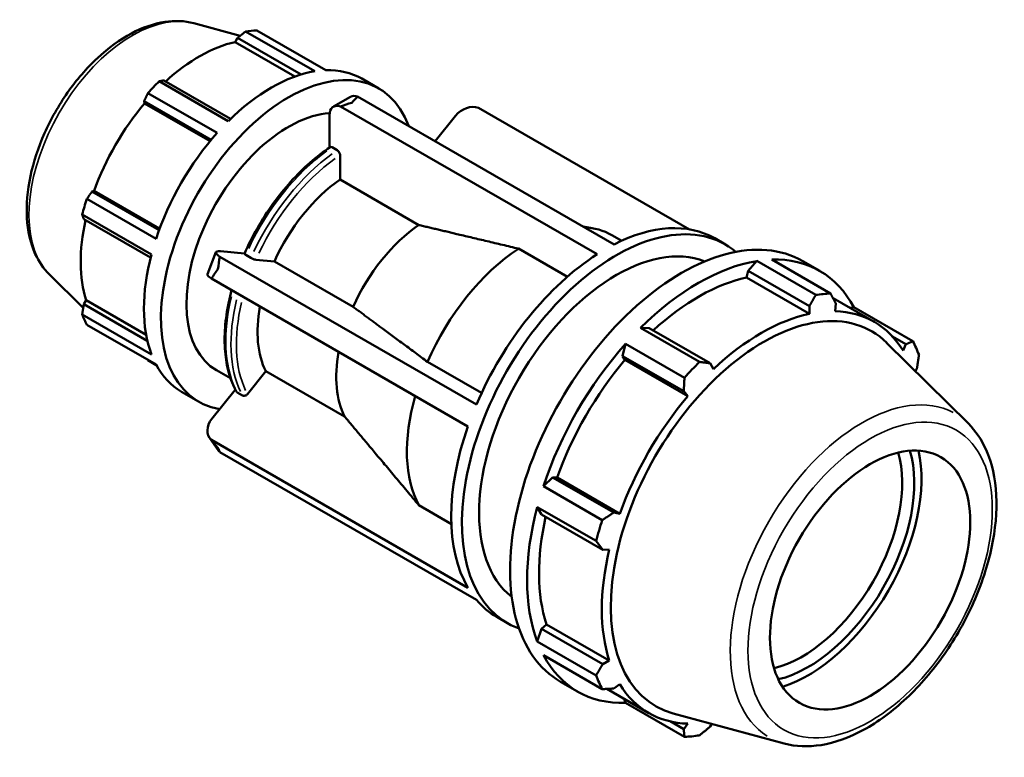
# Model space of a CAD drawing. Header units: inches. Extents: x -6.5 to 55.6, y -14.1 to 35.7.
# Tile 8 of 8: x 43.5 to 55.6, y 26.6 to 35.7. Entities that reach past the tile are written whole.
import ezdxf

# ---------------------------------------------------------------- set-up
doc = ezdxf.new("R2010")
doc.units = ezdxf.units.IN
doc.header["$MEASUREMENT"] = 0
doc.layers.add('Visible (ANSI)', color=7, linetype='Continuous', lineweight=50)
doc.layers.add('Visible Narrow (ANSI)', color=7, linetype='Continuous', lineweight=35)

msp = doc.modelspace()

# ---------------------------------------------------------------- linework, layer by layer
at = {"layer": 'Visible (ANSI)'}
for p, q in [((45.63, 35.675), (46.202, 35.52)), ((47.122, 35.083), (46.27, 35.574)), ((46.407, 35.587), (47.26, 35.096)), ((46.141, 35.443), (46.171, 35.494)), ((46.878, 35.019), (46.141, 35.443)), ((46.171, 35.494), (46.953, 35.044)), ((45.204, 34.96), (46.057, 34.469)), ((46.085, 34.497), (45.262, 34.971)), ((47.7, 34.993), (47.91, 34.872)), ((45.019, 34.715), (45.846, 34.239)), ((45.026, 34.688), (45.019, 34.715)), ((45.92, 34.325), (45.067, 34.815)), ((47.562, 34.768), (47.352, 34.648)), ((47.65, 34.771), (50.812, 32.951)), ((45.832, 34.223), (45.026, 34.688)), ((50.602, 32.83), (47.441, 34.65)), ((51.741, 33.136), (49.138, 34.635)), ((47.303, 34.538), (47.303, 34.142)), ((48.857, 34.535), (48.604, 34.222)), ((47.4, 34.11), (47.336, 34.147)), ((47.434, 33.749), (47.434, 34.051)), ((48.404, 33.19), (47.434, 33.749)), ((44.377, 33.602), (44.403, 33.61)), ((45.21, 33.145), (44.403, 33.61)), ((44.314, 33.511), (45.166, 33.02)), ((45.203, 33.126), (44.377, 33.602)), ((45.109, 32.828), (44.257, 33.319)), ((44.276, 33.263), (45.099, 32.789)), ((50.428, 33.171), (50.542, 33.152)), ((50.781, 33.066), (50.904, 32.995)), ((52.05, 33.026), (52.181, 32.95)), ((50.234, 32.552), (49.632, 32.899)), ((45.905, 32.856), (45.8, 32.585)), ((45.953, 32.8), (49.114, 30.98)), ((46.257, 32.839), (45.959, 32.866)), ((46.271, 32.822), (46.335, 32.785)), ((46.397, 32.763), (46.624, 32.742)), ((52.752, 32.764), (53.478, 32.346)), ((46.624, 32.742), (47.594, 32.183)), ((52.568, 32.747), (52.462, 32.624)), ((53.294, 32.328), (52.568, 32.747)), ((53.134, 32.746), (53.344, 32.625)), ((43.85, 32.584), (44.269, 32.169)), ((49.009, 30.709), (45.848, 32.53)), ((52.462, 32.624), (52.443, 32.543)), ((52.443, 32.543), (53.217, 32.097)), ((52.462, 32.624), (53.216, 32.19)), ((53.508, 32.29), (54.014, 31.998)), ((44.276, 32.213), (44.306, 32.264)), ((45.059, 31.762), (44.276, 32.213)), ((45.043, 31.839), (44.306, 32.264)), ((53.216, 32.19), (53.217, 32.097)), ((53.534, 32.128), (53.543, 32.222)), ((53.765, 32.177), (53.719, 32.168)), ((54.491, 31.759), (53.765, 32.177)), ((44.257, 32.087), (45.109, 31.596)), ((45.166, 31.47), (44.314, 31.961)), ((51.242, 31.921), (51.136, 31.922)), ((51.136, 31.922), (51.862, 31.504)), ((51.995, 31.487), (51.242, 31.921)), ((54.24, 31.816), (54.406, 31.721)), ((50.952, 31.727), (50.915, 31.576)), ((51.677, 31.309), (50.952, 31.727)), ((55.175, 30.744), (54.168, 31.74)), ((54.406, 31.721), (54.37, 31.643)), ((50.915, 31.576), (50.944, 31.528)), ((50.915, 31.576), (51.668, 31.142)), ((45.067, 31.524), (45.169, 31.465)), ((48.511, 31.505), (49.177, 31.121)), ((50.944, 31.528), (51.718, 31.082)), ((52.035, 31.416), (51.995, 31.487)), ((45.911, 31.401), (46.083, 31.302)), ((46.292, 31.108), (46.519, 31.39)), ((46.519, 31.39), (47.489, 30.832)), ((54.523, 31.389), (54.541, 31.421)), ((45.479, 31.136), (45.689, 31.016)), ((46.143, 31.161), (45.854, 30.802)), ((46.166, 31.129), (46.23, 31.092)), ((51.668, 31.142), (51.718, 31.082)), ((45.827, 30.567), (45.932, 30.417)), ((45.848, 30.543), (49.009, 28.723)), ((49.114, 28.573), (45.953, 30.393)), ((50.052, 30.081), (49.939, 29.974)), ((49.939, 29.974), (50.665, 29.556)), ((50.108, 30.08), (50.052, 30.081)), ((50.805, 29.647), (50.052, 30.081)), ((50.108, 30.08), (50.882, 29.634)), ((48.406, 29.738), (48.805, 29.507)), ((49.863, 29.716), (49.916, 29.625)), ((50.589, 29.298), (49.863, 29.716)), ((49.916, 29.625), (50.67, 29.191)), ((50.882, 29.634), (50.805, 29.647)), ((50.67, 29.191), (50.751, 29.192)), ((49.364, 28.362), (49.495, 28.286)), ((49.977, 28.271), (49.916, 28.214)), ((49.977, 28.271), (50.751, 27.825)), ((49.916, 28.214), (49.863, 28.061)), ((50.67, 27.78), (49.916, 28.214)), ((49.863, 28.061), (50.589, 27.643)), ((50.665, 27.473), (49.939, 27.892)), ((50.751, 27.825), (50.67, 27.78)), ((50.15, 27.564), (50.36, 27.443)), ((50.722, 27.476), (51.238, 27.179)), ((50.805, 27.48), (50.882, 27.534)), ((50.935, 27.354), (50.952, 27.304)), ((50.952, 27.304), (51.677, 26.886)), ((51.668, 26.979), (51.499, 27.077)), ((52.907, 26.804), (51.539, 27.175)), ((51.718, 27.049), (51.668, 26.979)), ((51.995, 27.011), (52.015, 27.046))]:
    msp.add_line(p, q, dxfattribs=at)
for centre, major_axis, ratio, start_param, end_param in [((45.737, 33.556), (1.11, 1.928), 0.578093, 0.343502, 0.438029), ((45.701, 33.576), (1.033, 1.793), 0.578093, 0.478032, 1.071949), ((46.799, 32.944), (-1.11, -1.928), 0.578093, 2.696569, 6.497462), ((46.59, 33.065), (1.11, 1.928), 0.578093, 0.438029, 1.1289), ((46.59, 33.065), (1.11, 1.928), 0.578093, 0, 0.343502), ((45.737, 33.556), (-1.11, -1.928), 0.578093, 4.270492, 4.36502), ((47.682, 34.561), (-0.119, 0.207), 0.578093, 5.684941, 6.283185), ((45.701, 33.576), (1.033, 1.793), 0.578093, 1.26343, 1.874295), ((47.472, 34.44), (-0.119, 0.207), 0.578093, 5.684941, 7.070517), ((49.026, 34.438), (0.196, 0.137), 0.787757, 0.5378, 1.923377), ((46.799, 32.944), (0.888, 1.543), 0.578093, 0.370298, 3.141593), ((46.59, 33.065), (1.11, 1.928), 0.578093, 1.223427, 1.914298), ((47.539, 32.518), (-0.792, -1.375), 0.578093, 4.018703, 4.878609), ((45.737, 33.556), (-1.11, -1.928), 0.578093, 5.055891, 5.150418), ((45.701, 33.576), (1.033, 1.793), 0.578093, 2.065615, 2.659693), ((50.838, 30.618), (1.343, 2.332), 0.578093, 6.181264, 9.526699), ((48.509, 31.959), (-0.792, -1.375), 0.578093, 4.018703, 4.878609), ((49.737, 31.252), (1.044, 1.814), 0.578093, 0, 0.285485), ((50.707, 30.694), (1.343, 2.332), 0.578093, 0, 0.728314), ((50.838, 30.618), (1.194, 2.073), 0.578093, 0.083501, 3.058091), ((51.642, 30.155), (1.492, 2.591), 0.578093, 0, 3.141593), ((49.737, 31.252), (-1.044, -1.814), 0.578093, 3.995988, 4.901324), ((46.59, 33.065), (1.11, 1.928), 0.578093, 2.008825, 2.699696), ((46.128, 32.769), (-0.223, 0.086), 0.209664, 5.650597, 7.036173), ((50.707, 30.694), (-1.343, -2.332), 0.578093, 3.980207, 4.917105), ((51.852, 30.034), (1.492, 2.591), 0.578093, 5.935816, 6.626687), ((51.852, 30.034), (-1.492, -2.591), 0.578093, 3.579622, 4.270492), ((46.023, 32.499), (-0.223, 0.086), 0.209664, 0, 0.752988), ((51.852, 30.034), (-1.388, -2.41), 0.578093, 3.619624, 4.213542), ((52.578, 29.616), (1.492, 2.591), 0.578093, 0.343502, 0.438029), ((47.539, 32.518), (-0.792, -1.375), 0.578093, 5.265804, 5.925807), ((52.653, 29.573), (1.33, 2.309), 0.578093, 6.13202, 9.575944), ((45.737, 33.556), (-1.11, -1.928), 0.578093, 5.841289, 5.935816), ((52.626, 29.588), (-1.388, -2.41), 0.578093, 3.619624, 4.23049), ((52.626, 29.588), (1.388, 2.41), 0.578093, 5.975819, 6.586684), ((51.852, 30.034), (-1.492, -2.591), 0.578093, 4.36502, 5.055891), ((52.578, 29.616), (1.492, 2.591), 0.578093, 5.841289, 5.935816), ((48.509, 31.959), (-0.792, -1.375), 0.578093, 5.265804, 5.925807), ((46.59, 33.065), (-1.11, -1.928), 0.578093, 5.935816, 6.283185), ((51.852, 30.034), (-1.388, -2.41), 0.578093, 4.405023, 5.015888), ((52.578, 29.616), (-1.492, -2.591), 0.578093, 4.270492, 4.36502), ((49.737, 31.252), (-1.044, -1.814), 0.578093, 5.122111, 5.948522), ((52.626, 29.588), (-1.388, -2.41), 0.578093, 4.405023, 5.015888), ((46.023, 30.704), (-0.196, -0.137), 0.787757, 5.064969, 6.450546), ((50.707, 30.694), (-1.343, -2.332), 0.578093, 5.027405, 5.964302), ((46.128, 30.555), (-0.196, -0.137), 0.787757, 0, 0.167361), ((53.126, 29.301), (-0.871, -1.513), 0.578093, 0.500601, 2.640991), ((53.2, 29.258), (0.924, 1.604), 0.578093, 3.641623, 5.783155), ((53.2, 29.258), (0.986, 1.713), 0.578093, 3.698391, 5.726387), ((51.852, 30.034), (-1.492, -2.591), 0.578093, 5.150418, 5.841289), ((51.852, 30.034), (-1.388, -2.41), 0.578093, 5.207208, 5.801286), ((52.578, 29.616), (-1.492, -2.591), 0.578093, 5.055891, 5.150418), ((52.626, 29.588), (-1.388, -2.41), 0.578093, 5.190421, 5.801286), ((50.707, 30.694), (-1.343, -2.332), 0.578093, 6.074602, 6.283185), ((51.852, 30.034), (-1.492, -2.591), 0.578093, 5.935816, 6.626687), ((52.578, 29.616), (-1.492, -2.591), 0.578093, 5.841289, 5.935816), ((52.626, 29.588), (-1.388, -2.41), 0.578093, 5.975819, 6.586684), ((52.578, 29.616), (-1.492, -2.591), 0.578093, 0.343502, 0.438029)]:
    msp.add_ellipse(centre, major_axis=major_axis, ratio=ratio, start_param=start_param, end_param=end_param, dxfattribs=at)
msp.add_ellipse((53.965, 28.817), major_axis=(0.871, 1.513), ratio=0.578093, dxfattribs=at)
for points, knots in [([(45.63, 35.675), (45.518, 35.706), (45.397, 35.71), (45.139, 35.672), (45, 35.623), (44.719, 35.473), (44.578, 35.37), (44.311, 35.122), (44.187, 34.978), (43.966, 34.664), (43.87, 34.494), (43.715, 34.145), (43.656, 33.966), (43.581, 33.614), (43.566, 33.44), (43.584, 33.116), (43.618, 32.964), (43.722, 32.738), (43.78, 32.654), (43.85, 32.584)], [5.650886, 5.650886, 5.650886, 5.650886, 5.929766, 5.929766, 6.245127, 6.245127, 6.580682, 6.580682, 6.915992, 6.915992, 7.249042, 7.249042, 7.582187, 7.582187, 7.917679, 7.917679, 8.252805, 8.252805, 8.490148, 8.490148, 8.490148, 8.490148]), ([(47.312, 34.148), (47.227, 34.092), (47.144, 34.028), (46.981, 33.885), (46.901, 33.807), (46.749, 33.637), (46.676, 33.546), (46.538, 33.356), (46.474, 33.256), (46.356, 33.05), (46.303, 32.944), (46.255, 32.836)], [0.0747018, 0.0747018, 0.0747018, 0.0747018, 0.2542253, 0.2542253, 0.4337488, 0.4337488, 0.6132723, 0.6132723, 0.7927958, 0.7927958, 0.9723194, 0.9723194, 0.9723194, 0.9723194]), ([(47.336, 34.147), (47.332, 34.149), (47.327, 34.151), (47.32, 34.151), (47.315, 34.151), (47.312, 34.149), (47.312, 34.149), (47.312, 34.148)], [0, 0, 0, 0, 0.04446325, 0.04446325, 0.08898908, 0.08898908, 0.0929529, 0.0929529, 0.0929529, 0.0929529]), ([(47.434, 34.051), (47.434, 34.056), (47.433, 34.062), (47.43, 34.073), (47.427, 34.079), (47.421, 34.09), (47.417, 34.095), (47.409, 34.103), (47.405, 34.107), (47.4, 34.11)], [-0.1782639, -0.1782639, -0.1782639, -0.1782639, -0.1335926, -0.1335926, -0.0889891, -0.0889891, -0.0444632, -0.0444632, 0, 0, 0, 0]), ([(46.256, 32.836), (46.255, 32.836), (46.255, 32.835), (46.256, 32.833), (46.258, 32.831), (46.262, 32.827), (46.266, 32.824), (46.271, 32.822)], [-0.1074211, -0.1074211, -0.1074211, -0.1074211, -0.0889891, -0.0889891, -0.0444632, -0.0444632, 0, 0, 0, 0]), ([(46.335, 32.785), (46.339, 32.782), (46.345, 32.779), (46.355, 32.775), (46.362, 32.772), (46.372, 32.768), (46.379, 32.766), (46.389, 32.764), (46.394, 32.763), (46.397, 32.763)], [0, 0, 0, 0, 0.0444632, 0.0444632, 0.0889891, 0.0889891, 0.1335926, 0.1335926, 0.1782639, 0.1782639, 0.1782639, 0.1782639]), ([(46.097, 32.386), (46.084, 32.338), (46.072, 32.29), (46.04, 32.135), (46.024, 32.03), (46.009, 31.826), (46.009, 31.727), (46.025, 31.54), (46.04, 31.451), (46.086, 31.286), (46.116, 31.209), (46.154, 31.14)], [1.2209718, 1.2209718, 1.2209718, 1.2209718, 1.3016561, 1.3016561, 1.4812639, 1.4812639, 1.6608716, 1.6608716, 1.8404794, 1.8404794, 2.0200872, 2.0200872, 2.0200872, 2.0200872]), ([(46.154, 31.14), (46.154, 31.14), (46.155, 31.139), (46.158, 31.135), (46.162, 31.131), (46.166, 31.129)], [-0.04983061, -0.04983061, -0.04983061, -0.04983061, -0.04446325, -0.04446325, 0, 0, 0, 0]), ([(46.23, 31.092), (46.234, 31.089), (46.24, 31.087), (46.25, 31.086), (46.257, 31.087), (46.268, 31.09), (46.274, 31.093), (46.284, 31.099), (46.289, 31.104), (46.292, 31.108)], [0, 0, 0, 0, 0.0444632, 0.0444632, 0.0889891, 0.0889891, 0.1335926, 0.1335926, 0.1782639, 0.1782639, 0.1782639, 0.1782639]), ([(52.907, 26.804), (53.049, 26.765), (53.203, 26.76), (53.533, 26.813), (53.709, 26.877), (54.065, 27.07), (54.244, 27.203), (54.581, 27.519), (54.739, 27.703), (55.019, 28.104), (55.141, 28.32), (55.338, 28.764), (55.414, 28.992), (55.509, 29.439), (55.529, 29.659), (55.508, 30.068), (55.467, 30.258), (55.338, 30.545), (55.265, 30.654), (55.175, 30.744)], [2.509294, 2.509294, 2.509294, 2.509294, 2.79594, 2.79594, 3.11366, 3.11366, 3.446111, 3.446111, 3.777947, 3.777947, 4.108027, 4.108027, 4.438192, 4.438192, 4.770207, 4.770207, 5.102333, 5.102333, 5.348555, 5.348555, 5.348555, 5.348555])]:
    msp.add_open_spline(points, degree=3, knots=knots, dxfattribs=at)
for points, weights in [([(46.27, 35.574), (46.219, 35.533), (46.171, 35.494)], [1, 1.00083374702, 1.00085050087]), ([(45.262, 34.971), (45.234, 34.966), (45.204, 34.96)], [1.00085050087, 1.00083374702, 1]), ([(45.067, 34.815), (45.042, 34.764), (45.019, 34.715)], [1, 1.00083374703, 1.00085050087]), ([(44.377, 33.602), (44.346, 33.557), (44.314, 33.511)], [1.00085050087, 1.00083374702, 1]), ([(44.257, 33.319), (44.266, 33.291), (44.276, 33.263)], [1, 1.00083374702, 1.00085050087]), ([(49.632, 32.899), (48.933, 33.065), (48.404, 33.19)], [1, 1.00968476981, 1]), ([(53.216, 32.19), (53.254, 32.258), (53.294, 32.328)], [1.00158875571, 1.00120280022, 1]), ([(53.478, 32.346), (53.511, 32.283), (53.543, 32.222)], [1, 1.00120280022, 1.00158875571]), ([(44.276, 32.213), (44.266, 32.151), (44.257, 32.087)], [1.00085050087, 1.00083374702, 1]), ([(47.594, 32.183), (47.989, 31.891), (48.511, 31.505)], [1, 1.00968477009, 1]), ([(54.406, 31.721), (54.448, 31.739), (54.491, 31.759)], [1.00158875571, 1.00120280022, 1]), ([(54.567, 31.589), (54.554, 31.503), (54.541, 31.421)], [1, 1.00120280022, 1.00158875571]), ([(45.065, 31.529), (45.066, 31.526), (45.067, 31.524)], [1.00008200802, 1.00004204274, 1]), ([(51.862, 31.504), (51.93, 31.495), (51.995, 31.487)], [1, 1.00120280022, 1.00158875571]), ([(51.668, 31.142), (51.673, 31.224), (51.677, 31.309)], [1.00158875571, 1.00120280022, 1]), ([(47.489, 30.832), (47.884, 30.36), (48.406, 29.738)], [1, 1.00968477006, 1]), ([(50.665, 29.556), (50.737, 29.602), (50.805, 29.647)], [1, 1.00120280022, 1.00158875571]), ([(50.67, 29.191), (50.63, 29.244), (50.589, 29.298)], [1.00158875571, 1.00120280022, 1]), ([(50.589, 27.643), (50.63, 27.713), (50.67, 27.78)], [1, 1.00120280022, 1.00158875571]), ([(50.805, 27.48), (50.737, 27.477), (50.665, 27.473)], [1.00158875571, 1.00120280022, 1]), ([(51.677, 26.886), (51.673, 26.933), (51.668, 26.979)], [1, 1.00120280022, 1.00158875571]), ([(51.995, 27.011), (51.93, 26.958), (51.862, 26.904)], [1.00158875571, 1.00120280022, 1])]:
    msp.add_rational_spline(points, weights, degree=2, dxfattribs=at)
for points in [[(47.577, 34.696), (47.6, 34.721), (47.625, 34.747), (47.65, 34.771)], [(47.441, 34.65), (47.487, 34.667), (47.533, 34.683), (47.577, 34.696)], [(45.929, 32.647), (45.936, 32.696), (45.943, 32.748), (45.953, 32.8)], [(45.848, 32.53), (45.875, 32.57), (45.902, 32.61), (45.929, 32.647)], [(45.929, 30.447), (45.902, 30.477), (45.875, 30.509), (45.848, 30.543)], [(45.953, 30.393), (45.943, 30.411), (45.936, 30.429), (45.929, 30.447)]]:
    msp.add_open_spline(points, degree=3, dxfattribs=at)
at = {"layer": 'Visible Narrow (ANSI)'}
for centre, major_axis, start_param, end_param in [((44.876, 34.051), (-0.9, -1.563), 3.434721, 5.990057), ((47.441, 32.574), (0.999, 1.735), 0.902552, 1.711574), ((47.505, 32.537), (-0.999, -1.735), 4.044145, 4.853167), ((47.539, 32.518), (0.976, 1.694), 0.90417, 1.709956), ((47.441, 32.574), (-0.999, -1.735), 5.181999, 5.905136), ((47.505, 32.537), (-0.999, -1.735), 5.181999, 5.905136), ((47.539, 32.518), (-0.976, -1.694), 5.192466, 5.903984), ((53.867, 28.874), (1.147, 1.993), 0.021031, 3.120562)]:
    msp.add_ellipse(centre, major_axis=major_axis, ratio=0.578093, start_param=start_param, end_param=end_param, dxfattribs=at)
msp.add_ellipse((53.965, 28.817), major_axis=(-1.062, -1.845), ratio=0.578093, dxfattribs=at)

doc.saveas('drawing.dxf')
